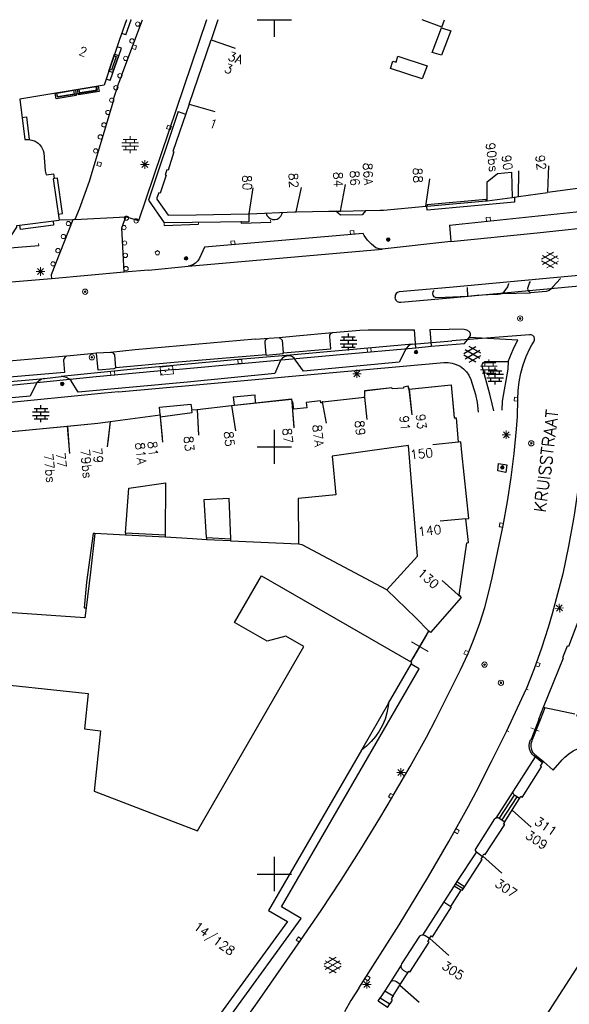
# Model space of a CAD drawing. Header units: millimetres. Extents: x 135944 to 142000, y 454200 to 456692.
# Tile 149 of 153: x 137370 to 137435, y 456285 to 456400. Entities that reach past the tile are written whole.
import ezdxf
from ezdxf.enums import TextEntityAlignment as Align

# ---------------------------------------------------------------- set-up
doc = ezdxf.new("R2010")
doc.units = ezdxf.units.MM
doc.linetypes.add('TotaalGBKN2013X$0$GBKN binnenstad 2009$0$DOT', pattern=[0.25, 0, -0.25])
for name, color, linetype in [('TotaalGBKN2013_Bistad', 251, 'Continuous'), ('TotaalGBKN2013X$0$DELETE-LEVEL', 251, 'Continuous'), ('TotaalGBKN2013X$0$GBKN binnenstad 2009$0$OBJECTEN_', 251, 'Continuous'), ('TotaalGBKN2013X$0$GBKN binnenstad 2009$0$OBJECTEN__', 251, 'Continuous'), ('TotaalGBKN2013X$0$GBKN binnenstad 2009$0$OBJECTEN___', 251, 'Continuous'), ('TotaalGBKN2013X$0$GBKN binnenstad 2009$0$SEMANT_ SYMB_', 251, 'Continuous'), ('TotaalGBKN2013X$0$GBKN binnenstad 2009$0$UTRECHT54', 251, 'Continuous'), ('TotaalGBKN2013X$0$Xref', 251, 'Continuous')]:
    doc.layers.add(name, color=color, linetype=linetype)
doc.styles.add('TotaalGBKN2013X$0$GBKN binnenstad 2009$0$TXT', font='txt.shx')

# ---------------------------------------------------------------- blocks, each defined once
blk = doc.blocks.new('TotaalGBKN2013X$0$GBKN binnenstad 2009$0$DEC100')
at = {"layer": 'TotaalGBKN2013X$0$GBKN binnenstad 2009$0$OBJECTEN_', "linetype": 'Continuous', "lineweight": 0}
for p, q in [((-0.5, 0), (0.5, 0)), ((-0.35, -0.35), (0.35, 0.35)), ((0.35, -0.35), (-0.35, 0.35)), ((0, -0.5), (0, 0.5))]:
    blk.add_line(p, q, dxfattribs=at)
blk = doc.blocks.new('TotaalGBKN2013X$0$GBKN binnenstad 2009$0$Q')
at = {"layer": 'TotaalGBKN2013X$0$GBKN binnenstad 2009$0$OBJECTEN___', "linetype": 'Continuous', "lineweight": 0}
blk.add_circle((0, 0), 0.25, dxfattribs=at)
blk = doc.blocks.new('TotaalGBKN2013X$0$GBKN binnenstad 2009$0$V')
at = {"layer": 'TotaalGBKN2013X$0$GBKN binnenstad 2009$0$OBJECTEN__', "linetype": 'Continuous', "lineweight": 0}
for radius in [0.31, 0.095, 0.035, 0.0224]:
    blk.add_circle((0, 0), radius, dxfattribs=at)
blk = doc.blocks.new('TotaalGBKN2013X$0$GBKN binnenstad 2009$0$J')
at = {"layer": 'TotaalGBKN2013X$0$GBKN binnenstad 2009$0$OBJECTEN___', "linetype": 'Continuous', "lineweight": 0}
for radius in [0.215, 0.155, 0.095, 0.035]:
    blk.add_circle((0, 0), radius, dxfattribs=at)
blk = doc.blocks.new('TotaalGBKN2013X$0$GBKN binnenstad 2009$0$DEC115')
at = {"layer": 'TotaalGBKN2013X$0$GBKN binnenstad 2009$0$UTRECHT54', "linetype": 'Continuous', "lineweight": 0}
blk.add_line((0, 0.25), (0, 0), dxfattribs=at)
blk = doc.blocks.new('TotaalGBKN2013X$0$GBKN binnenstad 2009$0$W')
at = {"layer": 'TotaalGBKN2013X$0$GBKN binnenstad 2009$0$OBJECTEN__', "linetype": 'Continuous', "lineweight": 0}
blk.add_lwpolyline([(-0.23, 0.22), (-0.23, -0.23), (0.22, -0.23), (0.22, 0.22), (-0.23, 0.22)], dxfattribs=at)
blk = doc.blocks.new('TotaalGBKN2013X$0$GBKN binnenstad 2009$0$DEC109')
at = {"layer": 'TotaalGBKN2013X$0$GBKN binnenstad 2009$0$SEMANT_ SYMB_', "linetype": 'Continuous', "lineweight": 0}
for p, q in [((-0.98, 0.2), (0.98, 0.2)), ((-0.8, 0.6), (0.8, 0.6)), ((-0.5, 0.2), (-0.5, 0.6)), ((0, 0.6), (0, 1)), ((0, -0.2), (0, 0.2)), ((0.5, 0.2), (0.5, 0.6)), ((-0.98, -0.2), (0.98, -0.2)), ((-0.8, -0.6), (0.8, -0.6)), ((-0.5, -0.6), (-0.5, -0.2)), ((0, -1), (0, -0.6)), ((0.5, -0.6), (0.5, -0.2))]:
    blk.add_line(p, q, dxfattribs=at)
blk = doc.blocks.new('TotaalGBKN2013X$0$GBKN binnenstad 2009$0$X')
at = {"layer": 'TotaalGBKN2013X$0$GBKN binnenstad 2009$0$OBJECTEN__', "linetype": 'Continuous', "lineweight": 0}
blk.add_lwpolyline([(0.23, -0.25), (0.22, 0.2), (-0.23, 0.2), (-0.23, -0.25)], dxfattribs=at)
blk = doc.blocks.new('TotaalGBKN2013X$0$GBKN binnenstad 2009$0$DEC108')
at = {"layer": 'TotaalGBKN2013X$0$GBKN binnenstad 2009$0$SEMANT_ SYMB_', "linetype": 'Continuous', "lineweight": 0}
for p, q in [((-1.01, 0.11), (0.39, 0.92)), ((0.85, -0.5), (-0.88, 0.51)), ((-0.88, -0.51), (0.85, 0.49)), ((0.99, 0.12), (-0.4, 0.92)), ((0.39, -0.92), (-1.01, -0.11)), ((-0.4, -0.93), (0.99, -0.12))]:
    blk.add_line(p, q, dxfattribs=at)
blk = doc.blocks.new('TotaalGBKN2013X$0$GBKN binnenstad 2009$0$CEL509')
at = {"layer": 'TotaalGBKN2013X$0$GBKN binnenstad 2009$0$OBJECTEN__', "linetype": 'TotaalGBKN2013X$0$GBKN binnenstad 2009$0$DOT', "lineweight": 0}
blk.add_line((-1, 0.5), (0, 0), dxfattribs=at)
at = {"layer": 'TotaalGBKN2013X$0$GBKN binnenstad 2009$0$OBJECTEN__', "linetype": 'Continuous', "lineweight": 0}
blk.add_lwpolyline([(-1, 0), (0, 0), (0, 0.5), (-1, 0.5), (-1, 0)], dxfattribs=at)
blk = doc.blocks.new('TotaalGBKN2013X$0$GBKN binnenstad 2009$0$K')
at = {"layer": 'TotaalGBKN2013X$0$GBKN binnenstad 2009$0$OBJECTEN__', "linetype": 'Continuous', "lineweight": 0}
blk.add_lwpolyline([(-0.15, -0.25), (0.15, -0.25), (0.25, 0.07), (0, 0.25), (-0.25, 0.07), (-0.15, -0.25)], dxfattribs=at)
blk = doc.blocks.new('TotaalGBKN2013X$0$GBKN binnenstad 2009$0$CEL530')
at = {"layer": 'TotaalGBKN2013X$0$GBKN binnenstad 2009$0$UTRECHT54', "linetype": 'Continuous', "lineweight": 0}
for p, q in [((-0.5, 0), (0.5, 0)), ((0, -0.355), (0, 0.355))]:
    blk.add_line(p, q, dxfattribs=at)
blk = doc.blocks.new('TotaalGBKN2013X$0$GBKN binnenstad 2009')
at = {"layer": 'TotaalGBKN2013_Bistad'}
for p, q in [((137382150, 456393529), (137384582, 456400000)), ((137382626, 456398227), (137383228, 456399987)), ((137383228, 456399987), (137383190, 456400000)), ((137398000, 456400000), (137400000, 456400000)), ((137400000, 456400000), (137402000, 456400000)), ((137400000, 456398000), (137400000, 456400000)), ((137419583, 456399136), (137417279, 456400000)), ((137419583, 456399136), (137419906, 456400000)), ((137382626, 456398227), (137382152, 456398388)), ((137418469, 456396174), (137419555, 456399051)), ((137382092, 456396666), (137381618, 456396827)), ((137390013, 456390130), (137392581, 456397641)), ((137392581, 456397641), (137395423, 456396679)), ((137381488, 456395676), (137380948, 456394073)), ((137381109, 456393793), (137381789, 456395780)), ((137381235, 456395760), (137381488, 456395676)), ((137381789, 456395780), (137382092, 456396666)), ((137417879, 456394609), (137417307, 456393090)), ((137380948, 456394073), (137380695, 456394157)), ((137380797, 456392881), (137381109, 456393793)), ((137382150, 456393529), (137382027, 456393203)), ((137379178, 456392183), (137379249, 456391761)), ((137380797, 456392881), (137380323, 456393042)), ((137381649, 456392199), (137381509, 456391765)), ((137381649, 456392199), (137382027, 456393203)), ((137374612, 456390971), (137374538, 456391413)), ((137376583, 456391298), (137374612, 456390971)), ((137376509, 456391740), (137376583, 456391298)), ((137377237, 456391354), (137376592, 456391247)), ((137377222, 456391424), (137377151, 456391846)), ((137379249, 456391761), (137377222, 456391424)), ((137381186, 456390685), (137381509, 456391765)), ((137381186, 456390685), (137381075, 456390311)), ((137390013, 456390130), (137393037, 456389246)), ((137388746, 456389238), (137385250, 456378866)), ((137388746, 456389238), (137389598, 456388948)), ((137370483, 456388564), (137370980, 456388627)), ((137370980, 456388627), (137371318, 456385960)), ((137428567, 456379301), (137428587, 456382301)), ((137432017, 456379833), (137432111, 456382892)), ((137374615, 456381461), (137374219, 456381411)), ((137375193, 456377322), (137374615, 456381461)), ((137407727, 456377603), (137408325, 456380725)), ((137417724, 456378156), (137418178, 456381381)), ((137397048, 456377271), (137397527, 456380337)), ((137402557, 456377503), (137403184, 456380377)), ((137428567, 456379301), (137431946, 456379756)), ((137436948, 456380429), (137431946, 456379756)), ((137385250, 456378866), (137387119, 456376209)), ((137417881, 456378170), (137424791, 456378801)), ((137424791, 456378801), (137424893, 456378810)), ((137424893, 456378810), (137427840, 456379203)), ((137427840, 456379203), (137428567, 456379301)), ((137374697, 456377252), (137375193, 456377322)), ((137397013, 456377247), (137397026, 456376348)), ((137407207, 456377591), (137407727, 456377603)), ((137407727, 456377603), (137410709, 456377670)), ((137417881, 456378170), (137417724, 456378156)), ((137374104, 456376439), (137374168, 456375944)), ((137376421, 456376588), (137374798, 456376527)), ((137376631, 456376596), (137376421, 456376588)), ((137376631, 456376596), (137382611, 456376921)), ((137387111, 456375921), (137391111, 456376061)), ((137397026, 456376348), (137387119, 456376209)), ((137396111, 456376171), (137399571, 456376301)), ((137370292, 456375448), (137370229, 456375943)), ((137374168, 456375944), (137370292, 456375448)), ((137420491, 456375941), (137420631, 456374041)), ((137420631, 456374041), (137412623, 456373147)), ((137372431, 456373541), (137363101, 456372761)), ((137389919, 456371159), (137412623, 456373147)), ((137382415, 456370439), (137373931, 456369669)), ((137385261, 456370691), (137382415, 456370439)), ((137385261, 456370691), (137389919, 456371159)), ((137373931, 456369669), (137367785, 456369147)), ((137416145, 456362020), (137420771, 456362421)), ((137373085, 456358019), (137375053, 456358231)), ((137415754, 456356742), (137416066, 456353759)), ((137395216, 456355866), (137397695, 456356105)), ((137395347, 456354871), (137395216, 456355866)), ((137397695, 456356105), (137397763, 456355136)), ((137402042, 456355287), (137402278, 456352232)), ((137410559, 456355816), (137410832, 456353204)), ((137386560, 456354636), (137390224, 456355012)), ((137386621, 456353785), (137386560, 456354636)), ((137390224, 456355012), (137390349, 456354296)), ((137390981, 456354390), (137394991, 456354831)), ((137390981, 456354390), (137391105, 456351376)), ((137394991, 456354831), (137395450, 456351892)), ((137405603, 456355258), (137406064, 456352792)), ((137386637, 456353520), (137386924, 456350534)), ((137367266, 456351624), (137375767, 456352437)), ((137375767, 456352442), (137376024, 456349230)), ((137380791, 456352974), (137380447, 456349995)), ((137400000, 456350000), (137400000, 456352000)), ((137398000, 456350000), (137400000, 456350000)), ((137400000, 456350000), (137402000, 456350000)), ((137400000, 456348000), (137400000, 456350000)), ((137411427, 456349574), (137406744, 456348930)), ((137415697, 456350162), (137411427, 456349574)), ((137416443, 456341078), (137415697, 456350162)), ((137421539, 456350556), (137418557, 456350230)), ((137387256, 456339700), (137387287, 456345776)), ((137394883, 456339231), (137394691, 456343988)), ((137402779, 456343947), (137402823, 456338596)), ((137422413, 456341588), (137419392, 456341317)), ((137416762, 456337194), (137416443, 456341078)), ((137382569, 456339654), (137378996, 456339857)), ((137382588, 456339921), (137382569, 456339654)), ((137387255, 456339427), (137382569, 456339654)), ((137382588, 456339921), (137387256, 456339700)), ((137387255, 456339427), (137387256, 456339700)), ((137390429, 456339232), (137387255, 456339427)), ((137392051, 456339132), (137390429, 456339232)), ((137392036, 456339401), (137394883, 456339231)), ((137392036, 456339401), (137392051, 456339132)), ((137394892, 456339008), (137394883, 456339231)), ((137394892, 456339008), (137392051, 456339132)), ((137413140, 456333264), (137416762, 456337194)), ((137421874, 456332367), (137419631, 456334360)), ((137416548, 456329970), (137413140, 456333264)), ((137377725, 456331177), (137377969, 456331161)), ((137418091, 456328441), (137416548, 456329970)), ((137415965, 456324820), (137418091, 456328441)), ((137413347, 456319989), (137416000, 456324576)), ((137416951, 456324011), (137416000, 456324576)), ((137427196, 456316774), (137429463, 456321651)), ((137413347, 456319989), (137410174, 456314505)), ((137431645, 456319454), (137431089, 456318038)), ((137431645, 456319454), (137431464, 456319493)), ((137435138, 456318702), (137431645, 456319454)), ((137430951, 456318089), (137430031, 456315756)), ((137431089, 456318038), (137430171, 456315701)), ((137431089, 456318038), (137430951, 456318089)), ((137430001, 456315768), (137429974, 456315700)), ((137430031, 456315756), (137430001, 456315768)), ((137430171, 456315701), (137430031, 456315756)), ((137430525, 456313706), (137427945, 456309709)), ((137431387, 456313021), (137430525, 456313706)), ((137431387, 456313021), (137431486, 456313175)), ((137431486, 456313175), (137432614, 456312174)), ((137427945, 456309709), (137425896, 456306545)), ((137428058, 456309214), (137426317, 456306525)), ((137428370, 456309022), (137426630, 456306334)), ((137427881, 456307571), (137428674, 456308855)), ((137426967, 456306091), (137427881, 456307571)), ((137427830, 456307485), (137430061, 456305480)), ((137425896, 456306545), (137425801, 456306443)), ((137423645, 456302593), (137421357, 456299113)), ((137423645, 456302593), (137424361, 456302040)), ((137400000, 456300000), (137400000, 456302000)), ((137424387, 456302083), (137426607, 456300088)), ((137398000, 456300000), (137400000, 456300000)), ((137400000, 456300000), (137402000, 456300000)), ((137400000, 456298000), (137400000, 456300000)), ((137421357, 456299113), (137421044, 456298632)), ((137421201, 456298869), (137422081, 456298299)), ((137421357, 456299113), (137422238, 456298540)), ((137421044, 456298632), (137419808, 456296732)), ((137420635, 456296211), (137421851, 456298103)), ((137421044, 456298632), (137421851, 456298103)), ((137419808, 456296732), (137417331, 456292860)), ((137419808, 456296732), (137420635, 456296211)), ((137418180, 456292463), (137420411, 456290458)), ((137414836, 456289322), (137413626, 456287438)), ((137414729, 456287056), (137415615, 456288444)), ((137415023, 456288781), (137415057, 456288761)), ((137415057, 456288761), (137415615, 456288444)), ((137413626, 456287438), (137412930, 456286346)), ((137412930, 456286346), (137412387, 456285494)), ((137412930, 456286346), (137413896, 456285753)), ((137413896, 456285753), (137414694, 456287002)), ((137414694, 456287002), (137414729, 456287056)), ((137414694, 456287002), (137416925, 456284997)), ((137412387, 456285494), (137413503, 456284808)), ((137413227, 456284393), (137413503, 456284808))]:
    blk.add_line(p, q, dxfattribs=at)
for points in [[(137382695, 456400000), (137381849, 456397583), (137380080, 456392332), (137370212, 456390695), (137370812, 456385964), (137371221, 456385976), (137371625, 456385908), (137372008, 456385764), (137372355, 456385548), (137372522, 456385405), (137372763, 456385063), (137372935, 456384681), (137373009, 456384405), (137373193, 456382304), (137373293, 456381834), (137374158, 456381961), (137374219, 456381411), (137374119, 456381391), (137374798, 456376527)], [(137392065, 456400000), (137384081, 456376451), (137382611, 456376921)], [(137393390, 456400000), (137393347, 456399881), (137392581, 456397641)], [(137419555, 456399051), (137420661, 456398696), (137419543, 456395831), (137418469, 456396174)], [(137417307, 456393090), (137413579, 456394297), (137413860, 456395163), (137414241, 456395040), (137414460, 456395716), (137417879, 456394609)], [(137379094, 456392169), (137379176, 456391676), (137377237, 456391354)], [(137376592, 456391247), (137374638, 456390923), (137374556, 456391416)], [(137381075, 456390311), (137378307, 456381042), (137377141, 456377811), (137376631, 456376596)], [(137390013, 456390130), (137388120, 456384591), (137388230, 456384526), (137387557, 456382399), (137387417, 456382434), (137387214, 456381838), (137387324, 456381813), (137386645, 456379696), (137386481, 456379715), (137386246, 456379149), (137386248, 456379011), (137387583, 456377114), (137390828, 456377167)], [(137424893, 456378810), (137424893, 456381039), (137426093, 456381999), (137427756, 456382137), (137427840, 456379203)], [(137428081, 456379239), (137428111, 456378631), (137417861, 456377701), (137417821, 456378151)], [(137424791, 456378801), (137424790, 456378964), (137417896, 456378347), (137417881, 456378170)], [(137390828, 456377167), (137396932, 456377266), (137397048, 456377271)], [(137397048, 456377271), (137402382, 456377500), (137402557, 456377503)], [(137399031, 456377357), (137399128, 456377098), (137399295, 456376876), (137399517, 456376712), (137399778, 456376617), (137400054, 456376600), (137400324, 456376663), (137400565, 456376800), (137400757, 456377000), (137400884, 456377246), (137400929, 456377438)], [(137402557, 456377503), (137406362, 456377572), (137407207, 456377591)], [(137410709, 456377670), (137410259, 456377160), (137407747, 456377103), (137407207, 456377591)], [(137410709, 456377670), (137412381, 456377708), (137412458, 456377707)], [(137412458, 456377707), (137412753, 456377702), (137417724, 456378156)], [(137420491, 456375941), (137436811, 456377679), (137437017, 456377269), (137437290, 456376901), (137437624, 456376586), (137437738, 456376500), (137437956, 456376248), (137438228, 456376055), (137438538, 456375932), (137438744, 456375894)], [(137357067, 456374543), (137358325, 456374701), (137358336, 456374526), (137365248, 456375372), (137365273, 456375147), (137366676, 456373808), (137368770, 456374032), (137369866, 456375710), (137369850, 456375895), (137374798, 456376527)], [(137376421, 456376588), (137373872, 456370142), (137373931, 456369669)], [(137382415, 456370439), (137382161, 456375641), (137382611, 456376921)], [(137412623, 456373147), (137412242, 456373189), (137411871, 456373285), (137411363, 456373720), (137410910, 456374212), (137410519, 456374755), (137410394, 456374962), (137391830, 456373365), (137391243, 456372083), (137391036, 456371772), (137390767, 456371513), (137390450, 456371316), (137390097, 456371192), (137389919, 456371159)], [(137420631, 456374041), (137430747, 456375053), (137438744, 456375894)], [(137441371, 456370591), (137440561, 456370501), (137438121, 456370291), (137420471, 456368641), (137414611, 456368145), (137414409, 456368074), (137414246, 456367934), (137414146, 456367744), (137414121, 456367531), (137414111, 456367421), (137414123, 456367372), (137414220, 456367178), (137414381, 456367031), (137414584, 456366952), (137414801, 456366951), (137420566, 456367461), (137438211, 456369081), (137440671, 456369291), (137441431, 456369321)], [(137391431, 456275701), (137397981, 456284931), (137403041, 456292211), (137405470, 456295728), (137407832, 456299290), (137410127, 456302895), (137412355, 456306543), (137413821, 456309031), (137413911, 456309191), (137415886, 456312582), (137417792, 456316012), (137418871, 456318031), (137421771, 456323901), (137422661, 456325811), (137423385, 456327574), (137424035, 456329365), (137424609, 456331182), (137425107, 456333022), (137425481, 456334661), (137426766, 456340806), (137427273, 456343601), (137427702, 456346410), (137428051, 456349229), (137428320, 456352057), (137428431, 456353561), (137428491, 456355561), (137428529, 456356590), (137428648, 456357613), (137428845, 456358623), (137429120, 456359616), (137429471, 456360584), (137429897, 456361521), (137430111, 456361931), (137430361, 456362311), (137430447, 456362492), (137430455, 456362692), (137430386, 456362879), (137430249, 456363025), (137430066, 456363106), (137429871, 456363111), (137420771, 456362421)], [(137416145, 456362020), (137415873, 456361938), (137415635, 456361785), (137415449, 456361571), (137415375, 456361434), (137414603, 456359921), (137403395, 456358847), (137402478, 456360156), (137402329, 456360376), (137402122, 456360542), (137401874, 456360639), (137401609, 456360658), (137401427, 456360625), (137401150, 456360527), (137400910, 456360358), (137400724, 456360131), (137400664, 456360018), (137400051, 456358581), (137389834, 456357573), (137377049, 456356395), (137376201, 456357714), (137375951, 456357947), (137375653, 456358116), (137375325, 456358211), (137375053, 456358231)], [(137416145, 456362020), (137401417, 456360680), (137395368, 456360194), (137383927, 456359129), (137375053, 456358231)], [(137373085, 456358019), (137372756, 456357917), (137372460, 456357743), (137372212, 456357504), (137372025, 456357215), (137371421, 456355935), (137339948, 456353081), (137339141, 456354301), (137338932, 456354559), (137338667, 456354760), (137338363, 456354893), (137338035, 456354949), (137337871, 456354947)], [(137337871, 456354947), (137366304, 456357406), (137373085, 456358019)], [(137435823, 456330337), (137434419, 456326634), (137434264, 456326689), (137433711, 456325299), (137433811, 456325274), (137431464, 456319493)], [(137415755, 456356742), (137415664, 456357092), (137415103, 456357001), (137415099, 456356870), (137413784, 456356788), (137413744, 456356898), (137410529, 456356537), (137410558, 456355913)], [(137415755, 456356742), (137420667, 456357257), (137421024, 456353414), (137421259, 456353404), (137421520, 456350553)], [(137394991, 456354831), (137402006, 456355603), (137402043, 456355255)], [(137405633, 456355262), (137405564, 456355254), (137405573, 456355174), (137405424, 456355158), (137405399, 456355387), (137403729, 456355206), (137403798, 456354570), (137402267, 456354404), (137402173, 456355269), (137402043, 456355255)], [(137405633, 456355262), (137410562, 456355816), (137410558, 456355913)], [(137386637, 456353520), (137390380, 456354017), (137390324, 456354318), (137390981, 456354390)], [(137380791, 456352974), (137386622, 456353758), (137386637, 456353520)], [(137375767, 456352437), (137379340, 456352779), (137380791, 456352974)], [(137422413, 456341588), (137422738, 456341633), (137421940, 456349330), (137421830, 456350603), (137421520, 456350553)], [(137406744, 456348930), (137407198, 456344387), (137402779, 456343947)], [(137426132, 456347202), (137426239, 456348042), (137427190, 456347878), (137427067, 456347003), (137426132, 456347202)], [(137382588, 456339921), (137382954, 456345147), (137387287, 456345776)], [(137435534, 456345227), (137435133, 456342263), (137435017, 456341585), (137434415, 456338362), (137433735, 456335155), (137433139, 456332807), (137432493, 456330473), (137432018, 456328844), (137431242, 456326420), (137430390, 456324022), (137429463, 456321651)], [(137392036, 456339401), (137391790, 456343837), (137394691, 456343988)], [(137421633, 456332642), (137422503, 456338778), (137422718, 456338796), (137422413, 456341588)], [(137378996, 456339857), (137378804, 456339868), (137378026, 456334158), (137377725, 456331177)], [(137378996, 456339857), (137378471, 456335316), (137377969, 456331161)], [(137402823, 456338596), (137394894, 456338970), (137394892, 456339008)], [(137413140, 456333264), (137403237, 456338534), (137402823, 456338596)], [(137365012, 456322531), (137378201, 456321141), (137377781, 456316991), (137379631, 456316781), (137378901, 456309711), (137390991, 456305071), (137403461, 456326651), (137401351, 456327851), (137399161, 456327261), (137395341, 456329461), (137398491, 456334911), (137415965, 456324820)], [(137421633, 456332642), (137421874, 456332367), (137418249, 456328285), (137418091, 456328441)], [(137377969, 456331161), (137377823, 456329977), (137363688, 456330956)], [(137416000, 456324576), (137416097, 456324744), (137415965, 456324820)], [(137361541, 456317291), (137366611, 456316771), (137362801, 456281051), (137362769, 456280827), (137362659, 456280559), (137362481, 456280331), (137352411, 456269151), (137352303, 456269024), (137352076, 456268670), (137351919, 456268280), (137351840, 456267868), (137351839, 456267448), (137351918, 456267035), (137352074, 456266645), (137352301, 456266291), (137370505, 456249858), (137403141, 456294801), (137400821, 456296151), (137416951, 456324011)], [(137413347, 456319989), (137413308, 456319636), (137413165, 456318877), (137412944, 456318136), (137412648, 456317421), (137412279, 456316742), (137411843, 456316104), (137411343, 456315514), (137410785, 456314979), (137410174, 456314505)], [(137431464, 456319493), (137430919, 456318105), (137430951, 456318089)], [(137432614, 456312174), (137433691, 456313371), (137433976, 456313670), (137434451, 456314072), (137434975, 456314411), (137435537, 456314679), (137436129, 456314874), (137436741, 456314991), (137435384, 456318649)], [(137409899, 456286641), (137414600, 456294063), (137418022, 456299722), (137420396, 456303818), (137422700, 456307953), (137423609, 456309630), (137425424, 456313191), (137427196, 456316774)], [(137430525, 456313706), (137430417, 456313784), (137430165, 456314032), (137429976, 456314330), (137429858, 456314664), (137429817, 456315015), (137429857, 456315366), (137429974, 456315700)], [(137430171, 456315701), (137430139, 456315621), (137430111, 456315559), (137430019, 456315239), (137430006, 456314906), (137430072, 456314580), (137430214, 456314279), (137430424, 456314020), (137430689, 456313819), (137431486, 456313175)], [(137410174, 456314505), (137399321, 456295741), (137401531, 456294461), (137392633, 456282217)], [(137428674, 456308855), (137428841, 456309125), (137429002, 456308951), (137431245, 456312541), (137431130, 456312621), (137431387, 456313021)], [(137428674, 456308855), (137428152, 456309189), (137428010, 456309301), (137427930, 456309463), (137427926, 456309644), (137427945, 456309709)], [(137423645, 456302593), (137423613, 456302619), (137423539, 456302744), (137423542, 456302890), (137425801, 456306443)], [(137424361, 456302040), (137424516, 456302364), (137424656, 456302269), (137426962, 456305800), (137426822, 456305855), (137426967, 456306091)], [(137425896, 456306545), (137425987, 456306590), (137426151, 456306601), (137426300, 456306534), (137426967, 456306091)], [(137424361, 456302040), (137424167, 456301738), (137424287, 456301688), (137422238, 456298540)], [(137422238, 456298540), (137421923, 456298057), (137421851, 456298103)], [(137418166, 456292439), (137418348, 456292762), (137418508, 456292657), (137420730, 456296161), (137420635, 456296211)], [(137417331, 456292860), (137417144, 456292818), (137416983, 456292714), (137414892, 456289470), (137414836, 456289322)], [(137415615, 456288444), (137415729, 456288622), (137415844, 456288527), (137418101, 456292031), (137417971, 456292091), (137418166, 456292439)], [(137418166, 456292439), (137417628, 456292785), (137417485, 456292844), (137417331, 456292860)], [(137435554, 456292132), (137436834, 456291293), (137430610, 456281624), (137429350, 456282405)], [(137415023, 456288781), (137414903, 456288919), (137414830, 456289114), (137414836, 456289322)], [(137414729, 456287056), (137414297, 456287384), (137414201, 456287428), (137414135, 456287450), (137413880, 456287484), (137413626, 456287438)], [(137409899, 456286641), (137408961, 456285201), (137408211, 456283871)], [(137413227, 456284393), (137412138, 456285104), (137412387, 456285494)], [(137413896, 456285753), (137413672, 456285402), (137413797, 456285252), (137413503, 456284808)]]:
    blk.add_lwpolyline(points, dxfattribs=at)
for points in [[(137380631, 456393967), (137381298, 456395949), (137381740, 456395800), (137381072, 456393818)], [(137376953, 456391813), (137379374, 456392215), (137379477, 456391595), (137377056, 456391193)], [(137374340, 456391380), (137376705, 456391772), (137376811, 456391132), (137374446, 456390740)]]:
    blk.add_lwpolyline(points, close=True, dxfattribs=at)
at = {"layer": 'TotaalGBKN2013_Bistad', "zscale": 1000}
for name, p, xscale, yscale, rotation in [('TotaalGBKN2013X$0$GBKN binnenstad 2009$0$Q', (137384010, 456399480), 1000.000000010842, 1000.000000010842, 359.9997331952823), ('TotaalGBKN2013X$0$GBKN binnenstad 2009$0$Q', (137383320, 456397510), 1000.000000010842, 1000.000000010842, 359.9997331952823), ('TotaalGBKN2013X$0$GBKN binnenstad 2009$0$W', (137383590, 456396780), 999.9977555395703, 999.9977555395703, 252.4067690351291), ('TotaalGBKN2013X$0$GBKN binnenstad 2009$0$Q', (137382610, 456395470), 1000.000000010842, 1000.000000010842, 359.9997331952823), ('TotaalGBKN2013X$0$GBKN binnenstad 2009$0$Q', (137381920, 456393440), 1000.000000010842, 1000.000000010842, 359.9997331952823), ('TotaalGBKN2013X$0$GBKN binnenstad 2009$0$Q', (137381450, 456392030), 1000.000000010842, 1000.000000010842, 359.9997331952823), ('TotaalGBKN2013X$0$GBKN binnenstad 2009$0$Q', (137380970, 456390580), 1000.000000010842, 1000.000000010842, 359.9997331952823), ('TotaalGBKN2013X$0$GBKN binnenstad 2009$0$Q', (137380520, 456389140), 1000.000000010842, 1000.000000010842, 359.9997331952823), ('TotaalGBKN2013X$0$GBKN binnenstad 2009$0$Q', (137380050, 456387690), 1000.000000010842, 1000.000000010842, 359.9997331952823), ('TotaalGBKN2013X$0$GBKN binnenstad 2009$0$W', (137387661, 456387390), 1000.0019599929, 1000.0019599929, 69.9046526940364), ('TotaalGBKN2013X$0$GBKN binnenstad 2009$0$Q', (137379620, 456386280), 1000.000000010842, 1000.000000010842, 359.9997331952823), ('TotaalGBKN2013X$0$GBKN binnenstad 2009$0$Q', (137379090, 456384640), 1000.000000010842, 1000.000000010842, 359.9997331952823), ('TotaalGBKN2013X$0$GBKN binnenstad 2009$0$W', (137379485, 456383085), 1000.001913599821, 1000.001913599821, 255.3229247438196), ('TotaalGBKN2013X$0$GBKN binnenstad 2009$0$DEC100', (137384850, 456383040), 1000.000000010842, 1000.000000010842, 359.9997331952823), ('TotaalGBKN2013X$0$GBKN binnenstad 2009$0$Q', (137375891, 456376142), 1000.000000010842, 1000.000000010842, 359.9997331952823), ('TotaalGBKN2013X$0$GBKN binnenstad 2009$0$DEC115', (137387111, 456375921), 1000.001987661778, 1000.001987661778, 2.004642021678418), ('TotaalGBKN2013X$0$GBKN binnenstad 2009$0$DEC115', (137391111, 456376061), 1000.001987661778, 1000.001987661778, 2.004642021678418), ('TotaalGBKN2013X$0$GBKN binnenstad 2009$0$DEC115', (137396111, 456376171), 1000.001961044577, 1000.001961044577, 2.151747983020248), ('TotaalGBKN2013X$0$GBKN binnenstad 2009$0$DEC115', (137399571, 456376301), 1000.001961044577, 1000.001961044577, 2.151747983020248), ('TotaalGBKN2013X$0$GBKN binnenstad 2009$0$X', (137425043, 456376653), 1000.002042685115, 1000.002042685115, 5.088773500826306), ('TotaalGBKN2013X$0$GBKN binnenstad 2009$0$X', (137409096, 456375101), 1000.002042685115, 1000.002042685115, 5.088773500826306), ('TotaalGBKN2013X$0$GBKN binnenstad 2009$0$DEC115', (137372431, 456373541), 999.9979657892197, 999.9979657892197, 4.778952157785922), ('TotaalGBKN2013X$0$GBKN binnenstad 2009$0$Q', (137375311, 456374622), 1000.000000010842, 1000.000000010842, 359.9997331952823), ('TotaalGBKN2013X$0$GBKN binnenstad 2009$0$X', (137395140, 456373901), 1000.002042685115, 1000.002042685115, 5.088773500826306), ('TotaalGBKN2013X$0$GBKN binnenstad 2009$0$Q', (137374661, 456372972), 1000.000000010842, 1000.000000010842, 359.9997331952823), ('TotaalGBKN2013X$0$GBKN binnenstad 2009$0$Q', (137374101, 456371422), 1000.000000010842, 1000.000000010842, 359.9997331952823), ('TotaalGBKN2013X$0$GBKN binnenstad 2009$0$DEC100', (137372621, 456370522), 1000.000000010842, 1000.000000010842, 359.9997331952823), ('TotaalGBKN2013X$0$GBKN binnenstad 2009$0$V', (137377850, 456368163), 1000.000175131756, 1000.000175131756, 5.081550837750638), ('TotaalGBKN2013X$0$GBKN binnenstad 2009$0$V', (137428761, 456365021), 999.998775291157, 999.998775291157, 186.5453478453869), ('TotaalGBKN2013X$0$GBKN binnenstad 2009$0$W', (137411076, 456361326), 1000.001203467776, 1000.001203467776, 185.1836073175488), ('TotaalGBKN2013X$0$GBKN binnenstad 2009$0$V', (137378636, 456360490), 1000.000175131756, 1000.000175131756, 5.081550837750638), ('TotaalGBKN2013X$0$GBKN binnenstad 2009$0$W', (137395960, 456359991), 1000.001203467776, 1000.001203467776, 185.1836073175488), ('TotaalGBKN2013X$0$GBKN binnenstad 2009$0$W', (137381070, 456358602), 1000.001203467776, 1000.001203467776, 185.1836073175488), ('TotaalGBKN2013X$0$GBKN binnenstad 2009$0$CEL509', (137386721, 456358406), 941.115618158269, 2949.913052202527, 275.9770583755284), ('TotaalGBKN2013X$0$GBKN binnenstad 2009$0$DEC100', (137409661, 456358562), 1000.000000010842, 1000.000000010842, 359.9997331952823), ('TotaalGBKN2013X$0$GBKN binnenstad 2009$0$X', (137428271, 456355581), 1000.000543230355, 1000.000543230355, 85.09601627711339), ('TotaalGBKN2013X$0$GBKN binnenstad 2009$0$DEC100', (137427141, 456351422), 1000.000000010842, 1000.000000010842, 359.9997331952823), ('TotaalGBKN2013X$0$GBKN binnenstad 2009$0$V', (137430062, 456350414), 999.9984223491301, 999.9984223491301, 83.75668494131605), ('TotaalGBKN2013X$0$GBKN binnenstad 2009$0$J', (137426676, 456347588), 999.9982884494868, 999.9982884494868, 67.57545734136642), ('TotaalGBKN2013X$0$GBKN binnenstad 2009$0$X', (137426542, 456340842), 999.9984483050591, 999.9984483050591, 80.52017665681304), ('TotaalGBKN2013X$0$GBKN binnenstad 2009$0$X', (137426552, 456340861), 999.9990732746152, 999.9990732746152, 78.15231808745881), ('TotaalGBKN2013X$0$GBKN binnenstad 2009$0$DEC100', (137433349, 456331129), 999.999246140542, 999.999246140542, 183.9138696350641), ('TotaalGBKN2013X$0$GBKN binnenstad 2009$0$CEL530', (137417022, 456326626), 3159.104861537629, 3159.104861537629, 239.6733230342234), ('TotaalGBKN2013X$0$GBKN binnenstad 2009$0$X', (137422451, 456325902), 999.9976687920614, 999.9976687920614, 67.0792593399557), ('TotaalGBKN2013X$0$GBKN binnenstad 2009$0$V', (137424592, 456324512), 999.9998335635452, 999.9998335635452, 70.34605031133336), ('TotaalGBKN2013X$0$GBKN binnenstad 2009$0$X', (137430837, 456324511), 999.9986817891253, 999.9986817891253, 249.9525896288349), ('TotaalGBKN2013X$0$GBKN binnenstad 2009$0$V', (137426514, 456322386), 999.9988764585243, 999.9988764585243, 68.17827728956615), ('TotaalGBKN2013X$0$GBKN binnenstad 2009$0$DEC115', (137429463, 456321651), 999.9983423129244, 999.9983423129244, 245.0692426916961), ('TotaalGBKN2013X$0$GBKN binnenstad 2009$0$CEL530', (137430491, 456316923), 1505.601089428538, 1505.601089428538, 248.4830373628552), ('TotaalGBKN2013X$0$GBKN binnenstad 2009$0$DEC115', (137427196, 456316774), 999.9983423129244, 999.9983423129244, 245.0692426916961), ('TotaalGBKN2013X$0$GBKN binnenstad 2009$0$DEC100', (137414811, 456311902), 1000.000000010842, 1000.000000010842, 359.9997331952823), ('TotaalGBKN2013X$0$GBKN binnenstad 2009$0$X', (137413632, 456309141), 1000.001754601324, 1000.001754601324, 59.70169595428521), ('TotaalGBKN2013X$0$GBKN binnenstad 2009$0$X', (137421352, 456305001), 1000.000759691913, 1000.000759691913, 240.5812191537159), ('TotaalGBKN2013X$0$GBKN binnenstad 2009$0$X', (137402852, 456292341), 999.9979968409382, 999.9979968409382, 55.72481645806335), ('TotaalGBKN2013X$0$GBKN binnenstad 2009$0$X', (137410919, 456287785), 999.9993276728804, 999.9993276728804, 237.6520155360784)]:
    blk.add_blockref(name, p, dxfattribs=dict(at, xscale=xscale, yscale=yscale, rotation=rotation))
at = {"layer": 'TotaalGBKN2013_Bistad', "xscale": 1000, "yscale": 1000, "zscale": 1000}
for name, p in [('TotaalGBKN2013X$0$GBKN binnenstad 2009$0$DEC109', (137383113, 456385381)), ('TotaalGBKN2013X$0$GBKN binnenstad 2009$0$Q', (137382681, 456376771)), ('TotaalGBKN2013X$0$GBKN binnenstad 2009$0$Q', (137383821, 456376441)), ('TotaalGBKN2013X$0$GBKN binnenstad 2009$0$Q', (137382401, 456375662)), ('TotaalGBKN2013X$0$GBKN binnenstad 2009$0$Q', (137382481, 456373862)), ('TotaalGBKN2013X$0$GBKN binnenstad 2009$0$J', (137413325, 456374262)), ('TotaalGBKN2013X$0$GBKN binnenstad 2009$0$Q', (137382571, 456372412)), ('TotaalGBKN2013X$0$GBKN binnenstad 2009$0$K', (137386309, 456372733)), ('TotaalGBKN2013X$0$GBKN binnenstad 2009$0$DEC108', (137432268, 456371875)), ('TotaalGBKN2013X$0$GBKN binnenstad 2009$0$J', (137389669, 456372067)), ('TotaalGBKN2013X$0$GBKN binnenstad 2009$0$Q', (137382641, 456370871)), ('TotaalGBKN2013X$0$GBKN binnenstad 2009$0$J', (137416571, 456361091)), ('TotaalGBKN2013X$0$GBKN binnenstad 2009$0$DEC109', (137425106, 456359228)), ('TotaalGBKN2013X$0$GBKN binnenstad 2009$0$J', (137375178, 456357377)), ('TotaalGBKN2013X$0$GBKN binnenstad 2009$0$DEC108', (137406821, 456289346)), ('TotaalGBKN2013X$0$GBKN binnenstad 2009$0$DEC100', (137410810, 456287086))]:
    blk.add_blockref(name, p, dxfattribs=at)
at = {"layer": 'TotaalGBKN2013_Bistad', "style": 'TotaalGBKN2013X$0$GBKN binnenstad 2009$0$TXT'}
for s, rotation, p in [('2', 339.7838, (137378039.2, 456396113.5)), ('90bs', 277.7149, (137425713.8, 456382201.6)), ('86A', 272.4816, (137411023.3, 456380646.9)), ('90', 277.7149, (137427371.9, 456382380.6)), ('92', 277.7149, (137431303.9, 456382382.4)), ('82', 272.4816, (137402283.1, 456380274.1)), ('84', 272.4816, (137407504.7, 456380394.2)), ('86', 272.4707, (137409437.4, 456380552.1)), ('88', 272.4816, (137416811.3, 456380880.2)), ('80', 272.4816, (137396844, 456380024.1)), ('150', 5.7893, (137418567.4, 456349344.6)), ('140', 6.247, (137419524.3, 456340362.1)), ('130', 318.4028, (137419026.7, 456333685.7)), ('14/128', 323.9814, (137395201.4, 456290824.7))]:
    blk.add_text(s, height=1054, rotation=rotation, dxfattribs=at).set_placement(p, align=Align.MIDDLE_RIGHT)
for s, rotation, p in [('3A', 341.2947, (137394629, 456395811.2)), ('3', 341.2947, (137394221, 456394399.2)), ('1', 341.2947, (137392426, 456387954.2)), ('89', 275.9493, (137409935.2, 456353111.6)), ('91', 275.9493, (137415169.2, 456353668.6)), ('93', 275.9602, (137417089.2, 456353867.7)), ('87', 275.9493, (137401457.2, 456352211.6)), ('87A', 275.9493, (137404973.2, 456352615.6)), ('83', 275.4642, (137389930.6, 456351275.2)), ('85', 275.9493, (137394623.2, 456351833.6)), ('79bs', 275.4652, (137377836.6, 456349743.2)), ('79', 275.4642, (137379261.6, 456349879.2)), ('81A', 275.4652, (137384243.6, 456350532.2)), ('81', 275.4642, (137385691.6, 456350676.2)), ('77bs', 275.4652, (137373547.6, 456349216.2)), ('77', 275.4652, (137374970.6, 456349351.2)), ('311', 326.4193, (137430631.5, 456306338)), ('309', 326.4254, (137429561.4, 456304732.1)), ('307', 326.4254, (137425981.4, 456299088.1)), ('305', 326.4254, (137419785.4, 456289460.1))]:
    blk.add_text(s, height=1054, rotation=rotation, dxfattribs=at).set_placement(p, align=Align.MIDDLE_LEFT)
blk.add_text('KRUISSTRAAT', height=1400, rotation=82.852861, dxfattribs=at).set_placement((137431745, 456342285))

msp = doc.modelspace()

# ---------------------------------------------------------------- linework, layer by layer
at = {"layer": 'TotaalGBKN2013X$0$DELETE-LEVEL'}
for p, q in [((137427.41, 456369.12), (137427.41, 456369.09)), ((137429.7, 456368.71), (137429.86, 456369.16)), ((137429.86, 456369.16), (137429.96, 456369.36)), ((137433.49, 456369.69), (137432.57, 456368.72)), ((137418.55, 456367.94), (137418.59, 456368.14)), ((137418.59, 456368.14), (137418.69, 456368.3)), ((137422.63, 456367.61), (137422.59, 456368.66)), ((137426.66, 456367.97), (137426.43, 456367.87)), ((137426.86, 456368.13), (137426.66, 456367.97)), ((137426.66, 456367.97), (137429.98, 456368.04)), ((137427.27, 456368.75), (137426.86, 456368.13)), ((137427.41, 456369.09), (137427.27, 456368.75)), ((137429.67, 456368.57), (137429.7, 456368.71)), ((137429.7, 456368.36), (137429.67, 456368.57)), ((137429.81, 456368.17), (137429.7, 456368.36)), ((137429.98, 456368.04), (137429.81, 456368.17)), ((137431.81, 456368.18), (137429.98, 456368.04)), ((137432.14, 456368.32), (137431.81, 456368.18)), ((137432.38, 456368.51), (137432.14, 456368.32)), ((137432.57, 456368.72), (137432.38, 456368.51)), ((137418.59, 456367.75), (137418.55, 456367.94)), ((137418.7, 456367.58), (137418.59, 456367.75)), ((137418.87, 456367.48), (137418.7, 456367.58)), ((137419.07, 456367.45), (137418.87, 456367.48)), ((137422.63, 456367.61), (137419.07, 456367.45)), ((137423.67, 456367.72), (137422.63, 456367.61)), ((137425.66, 456367.84), (137423.67, 456367.72)), ((137426.19, 456367.85), (137425.66, 456367.84)), ((137426.43, 456367.87), (137426.19, 456367.85)), ((137402.53, 456362.99), (137406.79, 456363.37)), ((137406.61, 456363.25), (137406.77, 456363.36)), ((137406.77, 456363.36), (137406.79, 456363.37)), ((137406.79, 456363.37), (137409.99, 456363.65)), ((137409.99, 456363.65), (137410.97, 456363.68)), ((137410.97, 456363.68), (137416.39, 456363.71)), ((137416.55, 456361.59), (137416.39, 456363.71)), ((137418.17, 456363.74), (137420.44, 456363.77)), ((137418.17, 456363.74), (137418.35, 456361.77)), ((137422.19, 456363.75), (137420.44, 456363.77)), ((137422.52, 456363.66), (137422.19, 456363.75)), ((137422.79, 456363.51), (137422.52, 456363.66)), ((137422.86, 456363.41), (137422.79, 456363.51)), ((137422.94, 456363.23), (137422.86, 456363.41)), ((137397.75, 456362.59), (137383.7, 456361.34)), ((137397.75, 456362.59), (137399.33, 456362.72)), ((137398.91, 456362.2), (137398.92, 456362.39)), ((137399.03, 456360.78), (137398.91, 456362.2)), ((137398.92, 456362.39), (137399.01, 456362.56)), ((137399.01, 456362.56), (137399.16, 456362.67)), ((137399.16, 456362.67), (137399.33, 456362.72)), ((137399.33, 456362.72), (137400.55, 456362.81)), ((137400.55, 456362.81), (137402.53, 456362.99)), ((137400.55, 456362.81), (137400.89, 456362.5)), ((137400.89, 456362.5), (137401.02, 456361)), ((137406.47, 456362.89), (137406.5, 456363.08)), ((137406.61, 456361.49), (137406.47, 456362.89)), ((137406.5, 456363.08), (137406.61, 456363.25)), ((137407.68, 456362.47), (137409.64, 456362.47)), ((137407.86, 456362.87), (137409.46, 456362.87)), ((137408.16, 456362.47), (137408.16, 456362.87)), ((137408.66, 456362.87), (137408.66, 456363.27)), ((137408.66, 456362.07), (137408.66, 456362.47)), ((137409.16, 456362.47), (137409.16, 456362.87)), ((137422.24, 456362.1), (137422.84, 456362.85)), ((137422.84, 456362.85), (137422.93, 456363.03)), ((137422.84, 456362.85), (137428.47, 456362.53)), ((137422.93, 456363.03), (137422.94, 456363.23)), ((137427.93, 456361.4), (137428.47, 456362.53)), ((137380.82, 456361.06), (137379.2, 456360.95)), ((137383.7, 456361.34), (137380.82, 456361.06)), ((137380.99, 456361.05), (137380.82, 456361.06)), ((137381.16, 456360.96), (137380.99, 456361.05)), ((137401.02, 456361), (137406.61, 456361.49)), ((137407.68, 456362.07), (137409.64, 456362.07)), ((137407.69, 456360.8), (137416.55, 456361.59)), ((137407.86, 456361.67), (137409.46, 456361.67)), ((137408.16, 456361.67), (137408.16, 456362.07)), ((137408.66, 456361.27), (137408.66, 456361.67)), ((137409.16, 456361.67), (137409.16, 456362.07)), ((137416.55, 456361.59), (137418.35, 456361.77)), ((137418.35, 456361.77), (137422.24, 456362.1)), ((137422.17, 456360.93), (137423.57, 456361.74)), ((137424.04, 456360.33), (137422.31, 456361.34)), ((137422.31, 456360.32), (137424.04, 456361.32)), ((137424.17, 456360.95), (137422.78, 456361.75)), ((137427.36, 456359.98), (137427.93, 456361.4)), ((137375.68, 456360.63), (137366.56, 456359.81)), ((137375.33, 456360.15), (137375.32, 456360.12)), ((137375.32, 456360.12), (137375.45, 456358.71)), ((137375.38, 456360.35), (137375.33, 456360.15)), ((137375.5, 456360.52), (137375.38, 456360.35)), ((137375.68, 456360.63), (137375.5, 456360.52)), ((137376.53, 456360.7), (137375.68, 456360.63)), ((137378.5, 456360.88), (137376.53, 456360.7)), ((137379.2, 456360.95), (137378.5, 456360.88)), ((137379.37, 456358.97), (137379.2, 456360.95)), ((137381.31, 456360.77), (137381.16, 456360.96)), ((137381.44, 456359.24), (137381.31, 456360.77)), ((137399.03, 456360.78), (137388.27, 456359.86)), ((137396.96, 456359.82), (137407.69, 456360.8)), ((137401.03, 456360.9), (137399.03, 456360.7)), ((137399.03, 456360.78), (137399.03, 456360.7)), ((137401.03, 456360.9), (137401.02, 456361)), ((137423.57, 456359.91), (137422.17, 456360.72)), ((137422.78, 456359.9), (137424.17, 456360.7)), ((137424.41, 456359.81), (137424.62, 456360)), ((137424.62, 456360), (137427.36, 456359.98)), ((137427.36, 456359.98), (137427.33, 456359.1)), ((137388.44, 456359.04), (137379.14, 456358.19)), ((137381.22, 456359.14), (137379.37, 456358.97)), ((137381.44, 456359.24), (137381.22, 456359.14)), ((137388.27, 456359.86), (137381.44, 456359.24)), ((137381.75, 456356.44), (137419.82, 456359.87)), ((137388.44, 456359.04), (137396.96, 456359.82)), ((137419.82, 456359.87), (137420.33, 456359.88)), ((137420.33, 456359.88), (137420.81, 456359.81)), ((137420.81, 456359.81), (137421.29, 456359.66)), ((137421.29, 456359.66), (137421.73, 456359.44)), ((137421.73, 456359.44), (137422.12, 456359.15)), ((137422.12, 456359.15), (137422.47, 456358.79)), ((137422.47, 456358.79), (137422.76, 456358.39)), ((137424.31, 456359.43), (137424.32, 456359.63)), ((137425.21, 456356.17), (137424.31, 456359.43)), ((137424.32, 456359.63), (137424.41, 456359.81)), ((137425.03, 456358.9), (137426.63, 456358.9)), ((137425.33, 456358.5), (137425.33, 456358.9)), ((137425.83, 456358.9), (137425.83, 456359.29)), ((137426.33, 456358.5), (137426.33, 456358.9)), ((137427.33, 456359.1), (137426.65, 456355.35)), ((137379.14, 456358.19), (137361.86, 456356.45)), ((137375.45, 456358.71), (137363.95, 456357.72)), ((137422.76, 456358.39), (137423, 456357.9)), ((137423, 456357.9), (137423.52, 456356.13)), ((137424.85, 456358.5), (137426.81, 456358.5)), ((137424.85, 456358.09), (137426.81, 456358.09)), ((137425.03, 456357.7), (137426.63, 456357.7)), ((137425.33, 456357.7), (137425.33, 456358.09)), ((137425.83, 456358.09), (137425.83, 456358.5)), ((137425.83, 456357.29), (137425.83, 456357.7)), ((137426.33, 456357.7), (137426.33, 456358.09)), ((137381.75, 456356.44), (137380.1, 456356.3)), ((137413.74, 456356.9), (137410.53, 456356.54)), ((137410.53, 456356.54), (137410.56, 456355.91)), ((137413.78, 456356.79), (137413.74, 456356.9)), ((137415.1, 456356.87), (137413.78, 456356.79)), ((137415.66, 456357.09), (137415.1, 456357)), ((137415.1, 456357), (137415.1, 456356.87)), ((137415.75, 456356.74), (137415.66, 456357.09)), ((137415.75, 456356.74), (137420.67, 456357.26)), ((137415.75, 456356.74), (137416.07, 456353.76)), ((137420.67, 456357.26), (137420.98, 456353.85)), ((137380.1, 456356.3), (137361.45, 456354.39)), ((137394.99, 456354.83), (137402.01, 456355.6)), ((137395.22, 456355.87), (137397.7, 456356.1)), ((137395.35, 456354.87), (137395.22, 456355.87)), ((137397.7, 456356.1), (137397.76, 456355.14)), ((137402.01, 456355.6), (137402.04, 456355.26)), ((137402.04, 456355.29), (137402.27, 456352.33)), ((137405.4, 456355.39), (137403.73, 456355.21)), ((137405.42, 456355.16), (137405.4, 456355.39)), ((137405.63, 456355.26), (137410.56, 456355.82)), ((137410.56, 456355.82), (137410.56, 456355.91)), ((137410.56, 456355.82), (137410.83, 456353.2)), ((137423.52, 456356.13), (137423.74, 456355.19)), ((137425.5, 456355.04), (137425.21, 456356.17)), ((137426.65, 456355.35), (137426.6, 456354.3)), ((137371.88, 456354.49), (137373.48, 456354.49)), ((137372.18, 456354.09), (137372.18, 456354.49)), ((137372.68, 456354.49), (137372.68, 456354.89)), ((137373.18, 456354.09), (137373.18, 456354.49)), ((137386.56, 456354.64), (137390.22, 456355.01)), ((137386.62, 456353.78), (137386.56, 456354.64)), ((137390.22, 456355.01), (137390.35, 456354.3)), ((137390.32, 456354.32), (137390.98, 456354.39)), ((137390.38, 456354.02), (137390.32, 456354.32)), ((137390.98, 456354.39), (137394.99, 456354.83)), ((137390.98, 456354.39), (137391.1, 456351.42)), ((137394.99, 456354.83), (137395.45, 456351.89)), ((137402.17, 456355.27), (137402.04, 456355.26)), ((137402.27, 456354.4), (137402.17, 456355.27)), ((137403.8, 456354.57), (137402.27, 456354.4)), ((137403.73, 456355.21), (137403.8, 456354.57)), ((137405.57, 456355.17), (137405.42, 456355.16)), ((137405.63, 456355.26), (137405.56, 456355.25)), ((137405.56, 456355.25), (137405.57, 456355.17)), ((137405.6, 456355.26), (137406.06, 456352.79)), ((137423.74, 456355.19), (137423.86, 456354.08)), ((137425.68, 456354.23), (137425.5, 456355.04)), ((137371.7, 456354.09), (137373.66, 456354.09)), ((137371.7, 456353.69), (137373.66, 456353.69)), ((137371.88, 456353.29), (137373.48, 456353.29)), ((137372.18, 456353.29), (137372.18, 456353.69)), ((137372.68, 456353.69), (137372.68, 456354.09)), ((137372.68, 456352.89), (137372.68, 456353.29)), ((137373.18, 456353.29), (137373.18, 456353.69)), ((137380.79, 456352.97), (137386.62, 456353.76)), ((137386.62, 456353.76), (137386.64, 456353.52)), ((137386.64, 456353.52), (137390.38, 456354.02)), ((137386.64, 456353.52), (137386.87, 456351.08)), ((137367.27, 456351.62), (137375.77, 456352.44)), ((137375.77, 456352.44), (137379.34, 456352.78)), ((137375.77, 456352.44), (137375.95, 456350.19)), ((137379.34, 456352.78), (137380.79, 456352.97)), ((137380.79, 456352.97), (137380.51, 456350.56))]:
    msp.add_line(p, q, dxfattribs=at)

# ---------------------------------------------------------------- block references
at = {"layer": 'TotaalGBKN2013X$0$Xref', "xscale": 0.0009999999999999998, "yscale": 0.0009999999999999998, "zscale": 0.0009999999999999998}
msp.add_blockref('TotaalGBKN2013X$0$GBKN binnenstad 2009', (0, 0), dxfattribs=at)

doc.saveas('drawing.dxf')
